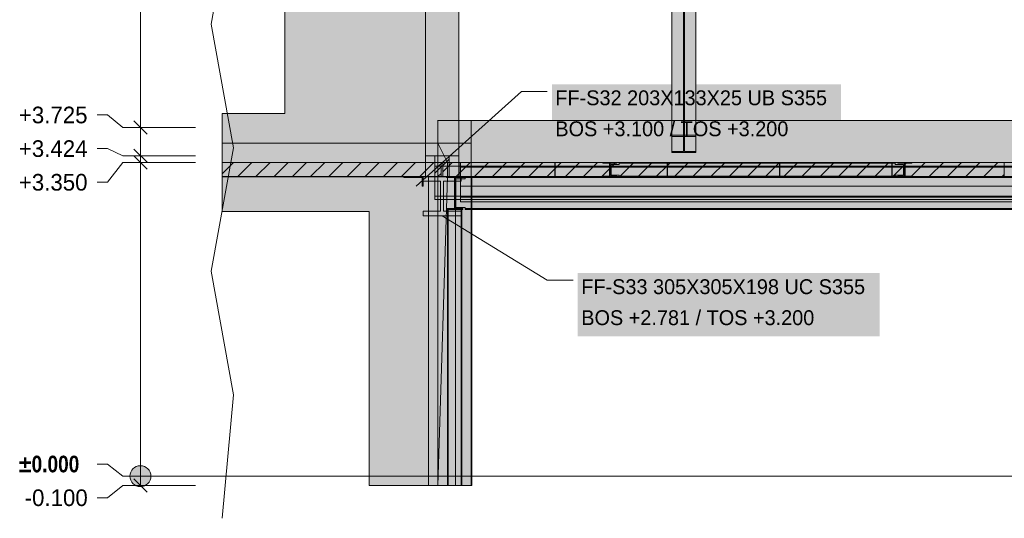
# Model space of a CAD drawing. Header units: millimetres. Extents: x 8750 to 43375, y -8109 to 26244.
# Tile 2 of 8: x 14300 to 24822, y -450 to 4877. Entities that reach past the tile are written whole.
import ezdxf

# ---------------------------------------------------------------- set-up
doc = ezdxf.new("R2010")
doc.units = ezdxf.units.MM
doc.linetypes.add('DASHED', pattern=[1.524, 1.27, -0.254])
for name, color, linetype in [('FILL-C_BDBDBF', 7, 'Continuous'), ('FILL-EPS', 7, 'Continuous'), ('FILL-INK', 7, 'Continuous'), ('FILL-LIGHT', 7, 'Continuous'), ('FILL-STEEL', 7, 'Continuous'), ('FILL-WHITE', 7, 'Continuous'), ('LINE-CORE', 7, 'Continuous'), ('LINE-INK', 7, 'Continuous'), ('LINE-STEEL-DASH', 7, 'DASHED'), ('LINE-STEEL_GREY', 7, 'Continuous'), ('TEXT-INK', 7, 'Continuous')]:
    doc.layers.add(name, color=color, linetype=linetype)
doc.styles.add('OpenSansCondensed-Bold', font='OpenSansCondensed-Bold.ttf')

msp = doc.modelspace()

# ---------------------------------------------------------------- hatches: boundary and pattern name
at = {"layer": 'FILL-C_BDBDBF', "true_color": 0xbdbdbf}
h = msp.add_hatch(color=256, dxfattribs=at)
h.dxf.hatch_style = 1
h.paths.add_polyline_path([(18737, 3200), (18737, 3424), (18764, 3424), (18889, 3424), (18889, 3200), (18807, 3200)])
at = {"layer": 'FILL-EPS', "true_color": 0xccffff}
h = msp.add_hatch(color=256, dxfattribs=at)
h.dxf.hatch_style = 1
h.paths.add_polyline_path([(18635, 3397), (18635, 3424), (18737, 3424), (18737, 3200), (18635, 3200)])
h = msp.add_hatch(color=256, dxfattribs=at)
h.dxf.hatch_style = 1
h.paths.add_polyline_path([(18889, 3200), (18889, 3424), (18991, 3424), (18991, 3397), (18991, 3200)])
at = {"layer": 'FILL-INK', "true_color": 0x1a1a1f}
h = msp.add_hatch(color=256, dxfattribs=at)
h.dxf.hatch_style = 1
h.paths.add_polyline_path([(18537, 3100), (18635, 3252), (18699, 3182)])
h = msp.add_hatch(color=256, dxfattribs=at)
h.dxf.hatch_style = 1
h.paths.add_polyline_path([(18813, 2781), (18987, 2730), (18938, 2649)])
at = {"layer": 'FILL-LIGHT', "true_color": 0xcccccf}
h = msp.add_hatch(color=256, dxfattribs=at)
h.dxf.hatch_style = 1
h.paths.add_polyline_path([(18803, 3350), (18803, 3204), (18803, 3200), (18632, 3200), (16465, 3200), (16465, 3350)])
h = msp.add_hatch(color=256, dxfattribs=at)
h.dxf.hatch_style = 1
h.paths.add_polyline_path([(20020, 3350), (20020, 3282), (20020, 3200), (19365, 3200), (18823, 3200), (18823, 3268), (18823, 3350), (19478, 3350)])
h = msp.add_hatch(color=256, dxfattribs=at)
h.dxf.hatch_style = 1
h.paths.add_polyline_path([(21220, 3350), (21220, 3282), (21220, 3200), (20565, 3200), (20023, 3200), (20023, 3268), (20023, 3350), (20678, 3350)])
h = msp.add_hatch(color=256, dxfattribs=at)
h.dxf.hatch_style = 1
h.paths.add_polyline_path([(22420, 3350), (22420, 3282), (22420, 3200), (21765, 3200), (21223, 3200), (21223, 3268), (21223, 3350), (21878, 3350)])
h = msp.add_hatch(color=256, dxfattribs=at)
h.dxf.hatch_style = 1
h.paths.add_polyline_path([(23620, 3350), (23620, 3282), (23620, 3200), (22965, 3200), (22423, 3200), (22423, 3268), (22423, 3350), (23078, 3350)])
h = msp.add_hatch(color=256, dxfattribs=at)
h.dxf.hatch_style = 1
h.paths.add_polyline_path([(24820, 3350), (24820, 3282), (24820, 3200), (24165, 3200), (23623, 3200), (23623, 3268), (23623, 3350), (24278, 3350)])
at = {"layer": 'FILL-STEEL', "true_color": 0x0d2973}
h = msp.add_hatch(color=256, dxfattribs=at)
h.dxf.hatch_style = 1
h.paths.add_polyline_path([(18600, 3100), (18600, 3159), (18600, 3190), (18533, 3190), (18404, 3190), (18404, 3197), (18404, 3200), (18474, 3200), (18610, 3200), (18610, 3134), (18610, 3100), (18606, 3100)])
h = msp.add_hatch(color=256, dxfattribs=at)
h.dxf.hatch_style = 1
h.paths.add_polyline_path([(18610, 2781), (18610, 2813), (18610, 2830), (18674, 2830), (18798, 2830), (18798, 3040), (18798, 3151), (18733, 3151), (18610, 3151), (18610, 3183), (18610, 3200), (18750, 3200), (19016, 3200), (19016, 3168), (19016, 3151), (18952, 3151), (18828, 3151), (18828, 2941), (18828, 2830), (18893, 2830), (19016, 2830), (19016, 2798), (19016, 2781), (18876, 2781)])
at = {"layer": 'FILL-WHITE', "true_color": 0xffffff}
h = msp.add_hatch(color=256, dxfattribs=at)
h.dxf.hatch_style = 1
h.paths.add_polyline_path([(18635, 6425), (18635, 3558), (16465, 3558), (16465, 3875), (17133, 3875), (17133, 5600), (16465, 5600), (16465, 6425)])
h = msp.add_hatch(color=256, dxfattribs=at)
h.dxf.hatch_style = 1
h.paths.add_polyline_path([(18635, 6425), (18635, 3558), (16465, 3558), (16465, 3875), (17133, 3875), (17133, 5600), (16465, 5600), (16465, 6425)])
h = msp.add_hatch(color=256, dxfattribs=at)
h.dxf.hatch_style = 1
h.paths.add_polyline_path([(18991, 6425), (18991, 3558), (18991, 3558), (18635, 3558), (18635, 6425), (18635, 6425)])
h = msp.add_hatch(color=256, dxfattribs=at)
h.dxf.hatch_style = 1
h.paths.add_polyline_path([(18635, 6425), (18991, 6425), (18991, 6425), (18991, 3558), (18635, 3558), (18635, 3556), (18635, 3556), (18635, 6425)])
h = msp.add_hatch(color=256, dxfattribs=at)
h.dxf.hatch_style = 1
h.paths.add_polyline_path([(18991, 6425), (18991, 3200), (18635, 3200), (18635, 6425)])
h = msp.add_hatch(color=256, dxfattribs=at)
h.dxf.hatch_style = 1
h.paths.add_polyline_path([(18635, 6425), (18991, 6425), (18991, 3424), (18635, 3424)])
h = msp.add_hatch(color=256, dxfattribs=at)
h.dxf.hatch_style = 1
h.paths.add_polyline_path([(21270, 6479), (21526, 6479), (21526, 3642), (21270, 3642)])
h = msp.add_hatch(color=256, dxfattribs=at)
h.dxf.hatch_style = 1
h.paths.add_polyline_path([(21393, 6462), (21393, 3630), (21270, 3630), (21270, 6462)])
h = msp.add_hatch(color=256, dxfattribs=at)
h.dxf.hatch_style = 1
h.paths.add_polyline_path([(21526, 6462), (21526, 3630), (21403, 3630), (21403, 6462)])
h = msp.add_hatch(color=256, dxfattribs=at)
h.dxf.hatch_style = 1
h.paths.add_polyline_path([(21393, 6236), (21393, 3470), (21270, 3470), (21270, 6236)])
h = msp.add_hatch(color=256, dxfattribs=at)
h.dxf.hatch_style = 1
h.paths.add_polyline_path([(21270, 3458), (21270, 6219), (21526, 6219), (21526, 6219), (21526, 3458), (21270, 3458)])
h = msp.add_hatch(color=256, dxfattribs=at)
h.dxf.hatch_style = 1
h.paths.add_polyline_path([(21526, 6236), (21526, 3470), (21403, 3470), (21403, 6236)])
h = msp.add_hatch(color=256, dxfattribs=at)
h.dxf.hatch_style = 1
h.paths.add_polyline_path([(19987, 3513), (23077, 3513), (23077, 4187), (19987, 4187)])
h = msp.add_hatch(color=256, dxfattribs=at)
h.dxf.hatch_style = 1
h.paths.add_polyline_path([(18770, 3802), (18770, 3802), (18770, 3802), (18770, 3800)])
h = msp.add_hatch(color=256, dxfattribs=at)
h.dxf.hatch_style = 1
h.paths.add_polyline_path([(19126, 3800), (19126, -100), (18770, -100), (18770, 3800)])
h = msp.add_hatch(color=256, dxfattribs=at)
h.dxf.hatch_style = 1
h.paths.add_polyline_path([(19126, 3800), (19126, 3800), (19126, 3800), (19126, 3800), (19126, 3351), (19126, 3351), (18995, 3351), (18995, 3199), (19126, 3199), (19126, 3200), (19126, 3200), (19126, -100), (19126, -100), (18770, -100), (18770, 3800)])
h = msp.add_hatch(color=256, dxfattribs=at)
h.dxf.hatch_style = 1
h.paths.add_polyline_path([(19126, 3800), (19126, 3351), (18872, 3351), (18872, 3199), (19126, 3199), (19126, -100), (18770, -100), (18770, 3800)])
h = msp.add_hatch(color=256, dxfattribs=at)
h.dxf.hatch_style = 1
h.paths.add_polyline_path([(18770, 3800), (19126, 3800), (19126, 3351), (18872, 3351), (18872, 3199), (19126, 3199), (19126, -100), (18770, -100)])
h = msp.add_hatch(color=256, dxfattribs=at)
h.dxf.hatch_style = 1
h.paths.add_polyline_path([(19126, 3800), (25390, 3800), (25390, 3800), (25390, -100), (25390, -100), (25390, -100), (25390, -100), (25233, -100), (25233, 3200), (19130, 3200), (19130, -100), (19130, -100), (19130, -100), (19130, -100), (19126, -100), (19126, 3800), (19126, 3800)])
h = msp.add_hatch(color=256, dxfattribs=at)
h.dxf.hatch_style = 1
h.paths.add_polyline_path([(19126, 3351), (19126, 3800), (25390, 3800), (25390, 3800), (25390, 3800), (25390, 3800), (25390, 3351), (19126, 3351), (19126, 3351), (19126, 3351)])
h = msp.add_hatch(color=256, dxfattribs=at)
h.dxf.hatch_style = 1
h.paths.add_polyline_path([(21270, 3470), (21393, 3470), (21393, 3630), (21270, 3630), (21270, 3642), (21526, 3642), (21526, 3630), (21403, 3630), (21403, 3470), (21526, 3470), (21526, 3458), (21270, 3458)])
h = msp.add_hatch(color=256, dxfattribs=at)
h.dxf.hatch_style = 1
h.paths.add_polyline_path([(21526, 3642), (21528, 3642), (21528, 3642), (21528, 3642), (21526, 3642)])
h = msp.add_hatch(color=256, dxfattribs=at)
h.dxf.hatch_style = 1
h.paths.add_polyline_path([(18770, 3558), (18770, 3558), (18770, 3558), (18770, -100), (18033, -100), (18033, 2826), (16465, 2826), (16465, 3558)])
h = msp.add_hatch(color=256, dxfattribs=at)
h.dxf.hatch_style = 1
h.paths.add_polyline_path([(18770, 3558), (18770, 3351), (16465, 3351), (16465, 3558)])
h = msp.add_hatch(color=256, dxfattribs=at)
h.dxf.hatch_style = 1
h.paths.add_polyline_path([(18636, 3557), (18636, 3557), (18635, 3558), (18635, 3558)])
h = msp.add_hatch(color=256, dxfattribs=at)
h.dxf.hatch_style = 1
h.paths.add_polyline_path([(18872, 3351), (18872, 3199), (18872, 3197), (18872, 3197), (18770, -100), (18770, 3558)])
h = msp.add_hatch(color=256, dxfattribs=at)
h.dxf.hatch_style = 1
h.paths.add_polyline_path([(18770, 3558), (19126, 3558), (19126, 3351), (19126, 3351), (19126, 3351), (19126, 3351), (18872, 3351), (18770, 3558)])
h = msp.add_hatch(color=256, dxfattribs=at)
h.dxf.hatch_style = 1
h.paths.add_polyline_path([(18770, -100), (18770, 3199), (19126, 3199), (19126, 3351), (18770, 3351), (18770, 3558), (19126, 3558), (19126, 3558), (19126, 3199), (19126, 3199), (19126, -100), (19126, -100), (18770, -100)])
h = msp.add_hatch(color=256, dxfattribs=at)
h.dxf.hatch_style = 1
h.paths.add_polyline_path([(19126, 3558), (19126, 3558), (19126, 3558)])
h = msp.add_hatch(color=256, dxfattribs=at)
h.dxf.hatch_style = 1
h.paths.add_polyline_path([(18770, 3351), (18770, 3351), (18770, 3199), (16465, 3199), (16465, 3351)])
h = msp.add_hatch(color=256, dxfattribs=at)
h.dxf.hatch_style = 1
h.paths.add_polyline_path([(18737, 3350), (32278, 3350), (32278, 3313), (18737, 3313)])
h = msp.add_hatch(color=256, dxfattribs=at)
h.dxf.hatch_style = 1
h.paths.add_polyline_path([(18737, 3350), (32278, 3350), (32278, 3313), (18737, 3313)])
h = msp.add_hatch(color=256, dxfattribs=at)
h.dxf.hatch_style = 1
h.paths.add_polyline_path([(18737, 3313), (32278, 3313), (32278, 2993), (18737, 2993)])
h = msp.add_hatch(color=256, dxfattribs=at)
h.dxf.hatch_style = 1
h.paths.add_polyline_path([(32278, 3313), (32278, 2993), (18737, 2993), (18737, 3313)])
h = msp.add_hatch(color=256, dxfattribs=at)
h.dxf.hatch_style = 1
h.paths.add_polyline_path([(18770, 3199), (18770, 3199), (18770, 3351), (18872, 3351), (18872, 3351), (18872, 3351), (18872, 3351), (18872, 3199), (18770, 3199), (18770, 3199)])
h = msp.add_hatch(color=256, dxfattribs=at)
h.dxf.hatch_style = 1
h.paths.add_polyline_path([(18995, 3199), (18995, 3351), (19126, 3351), (19126, 3351), (19126, 3199), (18995, 3199)])
h = msp.add_hatch(color=256, dxfattribs=at)
h.dxf.hatch_style = 1
h.paths.add_polyline_path([(19010, 3350), (32278, 3350), (32278, 3350), (32278, 3301), (19010, 3301), (19010, 3301)])
h = msp.add_hatch(color=256, dxfattribs=at)
h.dxf.hatch_style = 1
h.paths.add_polyline_path([(19010, 3350), (32278, 3350), (32278, 3301), (19010, 3301)])
h = msp.add_hatch(color=256, dxfattribs=at)
h.dxf.hatch_style = 1
h.paths.add_polyline_path([(19010, 3301), (32278, 3301), (32278, 2980), (19010, 2980)])
h = msp.add_hatch(color=256, dxfattribs=at)
h.dxf.hatch_style = 1
h.paths.add_polyline_path([(32278, 3301), (32278, 2980), (19010, 2980), (19010, 3301)])
h = msp.add_hatch(color=256, dxfattribs=at)
h.dxf.hatch_style = 1
h.paths.add_polyline_path([(19126, 3351), (25390, 3351), (25390, 3199), (25233, 3199), (25233, 3200), (19130, 3200), (19130, 3199), (19126, 3199)])
h = msp.add_hatch(color=256, dxfattribs=at)
h.dxf.hatch_style = 1
h.paths.add_polyline_path([(20529, 3350), (20530, 3350), (20682, 3350), (20682, 3343), (20609, 3343), (20609, 3302), (20609, 3302), (20609, 3204), (20682, 3204), (20682, 3198), (20530, 3198), (20530, 3204), (20603, 3204), (20603, 3343), (20530, 3343), (20530, 3350), (20528, 3350), (20528, 3350), (20528, 3350)])
h = msp.add_hatch(color=256, dxfattribs=at)
h.dxf.hatch_style = 1
h.paths.add_polyline_path([(20530, 3204), (20603, 3204), (20603, 3343), (20530, 3343), (20530, 3350), (20682, 3350), (20682, 3343), (20609, 3343), (20609, 3204), (20682, 3204), (20682, 3198), (20530, 3198)])
h = msp.add_hatch(color=256, dxfattribs=at)
h.dxf.hatch_style = 1
h.paths.add_polyline_path([(20603, 3204), (20603, 3302), (20603, 3302), (20603, 3302), (20603, 3302), (20609, 3302), (20609, 3204), (20682, 3204), (20682, 3198), (20530, 3198), (20530, 3204)])
h = msp.add_hatch(color=256, dxfattribs=at)
h.dxf.hatch_style = 1
h.paths.add_polyline_path([(20619, 3331), (20707, 3331), (20707, 3343), (23657, 3343), (23657, 3343), (23657, 3331), (23745, 3331), (23745, 3217), (23657, 3217), (23657, 3204), (20707, 3204), (20707, 3204), (20707, 3217), (20619, 3217)])
h = msp.add_hatch(color=256, dxfattribs=at)
h.dxf.hatch_style = 1
h.paths.add_polyline_path([(20707, 3331), (20707, 3343), (20707, 3343), (23657, 3343), (23657, 3331), (23745, 3331), (23745, 3217), (23657, 3217), (23657, 3204), (23657, 3204), (20707, 3204), (20707, 3217), (20619, 3217), (20619, 3331)])
h = msp.add_hatch(color=256, dxfattribs=at)
h.dxf.hatch_style = 1
h.paths.add_polyline_path([(20619, 3331), (20707, 3331), (20707, 3343), (23657, 3343), (23657, 3343), (23657, 3331), (23745, 3331), (23745, 3217), (23657, 3217), (23657, 3204), (20707, 3204), (20707, 3204), (20707, 3217), (20619, 3217)])
h = msp.add_hatch(color=256, dxfattribs=at)
h.dxf.hatch_style = 1
h.paths.add_polyline_path([(20707, 3331), (20707, 3343), (20707, 3343), (23657, 3343), (23657, 3331), (23745, 3331), (23745, 3217), (23657, 3217), (23657, 3204), (23657, 3204), (20707, 3204), (20707, 3217), (20619, 3217), (20619, 3331)])
h = msp.add_hatch(color=256, dxfattribs=at)
h.dxf.hatch_style = 1
h.paths.add_polyline_path([(20684, 3350), (20684, 3350), (20684, 3350), (20682, 3350)])
h = msp.add_hatch(color=256, dxfattribs=at)
h.dxf.hatch_style = 1
h.paths.add_polyline_path([(20707, 3350), (23657, 3350), (23657, 3343), (20707, 3343)])
h = msp.add_hatch(color=256, dxfattribs=at)
h.dxf.hatch_style = 1
h.paths.add_polyline_path([(20707, 3350), (23657, 3350), (23657, 3343), (20707, 3343)])
h = msp.add_hatch(color=256, dxfattribs=at)
h.dxf.hatch_style = 1
h.paths.add_polyline_path([(20707, 3350), (23657, 3350), (23657, 3343), (20707, 3343)])
h = msp.add_hatch(color=256, dxfattribs=at)
h.dxf.hatch_style = 1
h.paths.add_polyline_path([(20707, 3350), (23657, 3350), (23657, 3343), (20707, 3343)])
h = msp.add_hatch(color=256, dxfattribs=at)
h.dxf.hatch_style = 1
h.paths.add_polyline_path([(23681, 3350), (23682, 3350), (23834, 3350), (23834, 3343), (23761, 3343), (23761, 3302), (23761, 3302), (23761, 3204), (23834, 3204), (23834, 3198), (23682, 3198), (23682, 3204), (23755, 3204), (23755, 3343), (23682, 3343), (23682, 3350), (23680, 3350), (23680, 3350), (23680, 3350)])
h = msp.add_hatch(color=256, dxfattribs=at)
h.dxf.hatch_style = 1
h.paths.add_polyline_path([(23682, 3204), (23755, 3204), (23755, 3343), (23682, 3343), (23682, 3350), (23834, 3350), (23834, 3343), (23761, 3343), (23761, 3204), (23834, 3204), (23834, 3198), (23682, 3198)])
h = msp.add_hatch(color=256, dxfattribs=at)
h.dxf.hatch_style = 1
h.paths.add_polyline_path([(23755, 3204), (23755, 3302), (23755, 3302), (23755, 3302), (23755, 3302), (23761, 3302), (23761, 3204), (23834, 3204), (23834, 3198), (23682, 3198), (23682, 3204)])
h = msp.add_hatch(color=256, dxfattribs=at)
h.dxf.hatch_style = 1
h.paths.add_polyline_path([(23836, 3350), (23836, 3350), (23836, 3350), (23834, 3350)])
h = msp.add_hatch(color=256, dxfattribs=at)
h.dxf.hatch_style = 1
h.paths.add_polyline_path([(18770, 3199), (18770, -100), (18033, -100), (18033, 2826), (16465, 2826), (16465, 3199)])
h = msp.add_hatch(color=256, dxfattribs=at)
h.dxf.hatch_style = 1
h.paths.add_polyline_path([(18404, 3200), (18610, 3200), (18610, 3100), (18600, 3100), (18600, 3190), (18404, 3190)])
h = msp.add_hatch(color=256, dxfattribs=at)
h.dxf.hatch_style = 1
h.paths.add_polyline_path([(18610, 2830), (18798, 2830), (18798, 3151), (18610, 3151), (18610, 3200), (19016, 3200), (19016, 3151), (18828, 3151), (18828, 2830), (19016, 2830), (19016, 2781), (18610, 2781)])
h = msp.add_hatch(color=256, dxfattribs=at)
h.dxf.hatch_style = 1
h.paths.add_polyline_path([(18770, 3200), (18770, 3199), (18670, 3199), (18670, 3200)])
h = msp.add_hatch(color=256, dxfattribs=at)
h.dxf.hatch_style = 1
h.paths.add_polyline_path([(18670, 3200), (18956, 3200), (18956, -100), (18670, -100)])
h = msp.add_hatch(color=256, dxfattribs=at)
h.dxf.hatch_style = 1
h.paths.add_polyline_path([(18670, 3199), (18670, 3199), (18956, 3199), (18956, -100), (18956, -100), (18956, -100), (18956, -100), (18670, -100), (18670, 3199), (18670, 3199)])
h = msp.add_hatch(color=256, dxfattribs=at)
h.dxf.hatch_style = 1
h.paths.add_polyline_path([(18872, 3200), (18872, 3199), (19126, 3199), (19126, -100), (18770, -100), (18770, 3200)])
h = msp.add_hatch(color=256, dxfattribs=at)
h.dxf.hatch_style = 1
h.paths.add_polyline_path([(18872, 3200), (18872, 3199), (19126, 3199), (19126, -100), (18770, -100), (18770, 3200)])
h = msp.add_hatch(color=256, dxfattribs=at)
h.dxf.hatch_style = 1
h.paths.add_polyline_path([(18770, 3200), (18956, 3200), (18956, 3199), (18770, 3199)])
h = msp.add_hatch(color=256, dxfattribs=at)
h.dxf.hatch_style = 1
h.paths.add_polyline_path([(18872, 3199), (18872, 3199), (19126, 3199), (19126, -100), (19126, -100), (19126, -100), (18770, -100), (18872, 3199), (18872, 3199)])
h = msp.add_hatch(color=256, dxfattribs=at)
h.dxf.hatch_style = 1
h.paths.add_polyline_path([(18861, 3200), (18861, 3200), (18862, 3200), (18861, 3200)])
h = msp.add_hatch(color=256, dxfattribs=at)
h.dxf.hatch_style = 1
h.paths.add_polyline_path([(18862, 2858), (18945, 2858), (18945, 3190), (18862, 3190), (18862, 3190), (18862, 3200), (19034, 3200), (19034, 3190), (18951, 3190), (18951, 2858), (19034, 2858), (19034, 2858), (19034, 2849), (18862, 2849), (18862, 2849)])
h = msp.add_hatch(color=256, dxfattribs=at)
h.dxf.hatch_style = 1
h.paths.add_polyline_path([(19034, 3200), (19034, 3190), (19034, 3190), (18951, 3190), (18951, 2858), (19034, 2858), (19034, 2849), (19034, 2849), (18862, 2849), (18862, 2858), (18862, 2858), (18945, 2858), (18945, 3190), (18862, 3190), (18862, 3200)])
h = msp.add_hatch(color=256, dxfattribs=at)
h.dxf.hatch_style = 1
h.paths.add_polyline_path([(18962, 3178), (19059, 3178), (19059, 3190), (25447, 3190), (25447, 3172), (25553, 3172), (25553, 3172), (25553, 2858), (25447, 2858), (19059, 2858), (19059, 2871), (18962, 2871)])
h = msp.add_hatch(color=256, dxfattribs=at)
h.dxf.hatch_style = 1
h.paths.add_polyline_path([(19059, 3178), (19059, 3190), (25447, 3190), (25447, 3172), (25553, 3172), (25553, 2858), (25553, 2858), (25447, 2858), (19059, 2858), (19059, 2871), (18962, 2871), (18962, 3178)])
h = msp.add_hatch(color=256, dxfattribs=at)
h.dxf.hatch_style = 1
h.paths.add_polyline_path([(19010, 3190), (19010, 3200), (32278, 3200), (32278, 3200), (32278, 3200), (32278, 3190), (19010, 3190), (19010, 3190)])
h = msp.add_hatch(color=256, dxfattribs=at)
h.dxf.hatch_style = 1
h.paths.add_polyline_path([(19010, 3200), (32278, 3200), (32278, 3100), (19010, 3100)])
h = msp.add_hatch(color=256, dxfattribs=at)
h.dxf.hatch_style = 1
h.paths.add_polyline_path([(19010, 3190), (32278, 3190), (32278, 3190), (32278, 3100), (19010, 3100), (19010, 3100)])
h = msp.add_hatch(color=256, dxfattribs=at)
h.dxf.hatch_style = 1
h.paths.add_polyline_path([(19011, 3200), (32276, 3200), (32276, 3100), (19011, 3100)])
h = msp.add_hatch(color=256, dxfattribs=at)
h.dxf.hatch_style = 1
h.paths.add_polyline_path([(19011, 3190), (19011, 3200), (32276, 3200), (32276, 3200), (32276, 3200), (32276, 3190), (19011, 3190), (19011, 3190)])
h = msp.add_hatch(color=256, dxfattribs=at)
h.dxf.hatch_style = 1
h.paths.add_polyline_path([(19011, 3190), (32276, 3190), (32276, 3100), (19011, 3100)])
h = msp.add_hatch(color=256, dxfattribs=at)
h.dxf.hatch_style = 1
h.paths.add_polyline_path([(19018, 3200), (19018, 3200), (19018, 3200), (19018, 3200), (19018, 3200), (19018, 3200), (19016, 3200)])
h = msp.add_hatch(color=256, dxfattribs=at)
h.dxf.hatch_style = 1
h.paths.add_polyline_path([(19035, 3200), (19035, 3200), (19035, 3200), (19034, 3200)])
h = msp.add_hatch(color=256, dxfattribs=at)
h.dxf.hatch_style = 1
h.paths.add_polyline_path([(19059, 3200), (25447, 3200), (25447, 3200), (25447, 3190), (19059, 3190), (19059, 3190)])
h = msp.add_hatch(color=256, dxfattribs=at)
h.dxf.hatch_style = 1
h.paths.add_polyline_path([(25447, 3200), (25447, 3190), (19059, 3190), (19059, 3200)])
h = msp.add_hatch(color=256, dxfattribs=at)
h.dxf.hatch_style = 1
h.paths.add_polyline_path([(19126, 3199), (19130, 3199), (19130, -100), (19126, -100)])
h = msp.add_hatch(color=256, dxfattribs=at)
h.dxf.hatch_style = 1
h.paths.add_polyline_path([(20707, 3204), (23657, 3204), (23657, 3198), (20707, 3198)])
h = msp.add_hatch(color=256, dxfattribs=at)
h.dxf.hatch_style = 1
h.paths.add_polyline_path([(20707, 3204), (23657, 3204), (23657, 3198), (20707, 3198)])
h = msp.add_hatch(color=256, dxfattribs=at)
h.dxf.hatch_style = 1
h.paths.add_polyline_path([(20707, 3204), (23657, 3204), (23657, 3198), (20707, 3198)])
h = msp.add_hatch(color=256, dxfattribs=at)
h.dxf.hatch_style = 1
h.paths.add_polyline_path([(20707, 3204), (23657, 3204), (23657, 3198), (20707, 3198)])
h = msp.add_hatch(color=256, dxfattribs=at)
h.dxf.hatch_style = 1
h.paths.add_polyline_path([(18737, 2993), (32278, 2993), (32278, 2956), (18737, 2956)])
h = msp.add_hatch(color=256, dxfattribs=at)
h.dxf.hatch_style = 1
h.paths.add_polyline_path([(18737, 2993), (32278, 2993), (32278, 2956), (18737, 2956)])
h = msp.add_hatch(color=256, dxfattribs=at)
h.dxf.hatch_style = 1
h.paths.add_polyline_path([(19010, 2980), (32278, 2980), (32278, 2980), (32278, 2931), (19010, 2931), (19010, 2931)])
h = msp.add_hatch(color=256, dxfattribs=at)
h.dxf.hatch_style = 1
h.paths.add_polyline_path([(19010, 2980), (32278, 2980), (32278, 2931), (19010, 2931)])
h = msp.add_hatch(color=256, dxfattribs=at)
h.dxf.hatch_style = 1
h.paths.add_polyline_path([(18879, 2849), (18879, -100), (18872, -100), (18872, 2849)])
h = msp.add_hatch(color=256, dxfattribs=at)
h.dxf.hatch_style = 1
h.paths.add_polyline_path([(18872, 2849), (18879, 2849), (18879, -100), (18872, -100)])
h = msp.add_hatch(color=256, dxfattribs=at)
h.dxf.hatch_style = 1
h.paths.add_polyline_path([(18879, 2849), (18879, 2849), (19017, 2849), (19017, -100), (19017, -100), (19017, -100), (19017, -100), (18879, -100), (18879, 2849), (18879, 2849)])
h = msp.add_hatch(color=256, dxfattribs=at)
h.dxf.hatch_style = 1
h.paths.add_polyline_path([(18879, -100), (18879, -100), (18879, 2849), (19017, 2849), (19017, 2849), (19017, 2849), (19017, 2849), (19017, -100), (18879, -100), (18879, -100)])
h = msp.add_hatch(color=256, dxfattribs=at)
h.dxf.hatch_style = 1
h.paths.add_polyline_path([(19024, 2849), (19024, -100), (19017, -100), (19017, 2849)])
h = msp.add_hatch(color=256, dxfattribs=at)
h.dxf.hatch_style = 1
h.paths.add_polyline_path([(19017, 2849), (19024, 2849), (19024, -100), (19017, -100)])
h = msp.add_hatch(color=256, dxfattribs=at)
h.dxf.hatch_style = 1
h.paths.add_polyline_path([(19059, 2858), (25447, 2858), (25447, 2858), (25553, 2858), (25553, 2849), (25447, 2849), (19059, 2849), (19059, 2849)])
h = msp.add_hatch(color=256, dxfattribs=at)
h.dxf.hatch_style = 1
h.paths.add_polyline_path([(25447, 2858), (25553, 2858), (25553, 2849), (25447, 2849), (25447, 2849), (19059, 2849), (19059, 2858)])
h = msp.add_hatch(color=256, dxfattribs=at)
h.dxf.hatch_style = 1
h.paths.add_polyline_path([(20263, 1495), (23488, 1495), (23488, 2169), (20263, 2169)])
h = msp.add_hatch(color=256, dxfattribs=at)
h.dxf.hatch_style = 1
h.paths.add_polyline_path([(15703, 0), (15699, 29), (15688, 56), (15670, 80), (15647, 97), (15620, 109), (15590, 113), (15561, 109), (15534, 97), (15511, 80), (15493, 56), (15482, 29), (15478, 0), (15482, -29), (15493, -56), (15511, -80), (15534, -97), (15561, -109), (15590, -113), (15620, -109), (15647, -97), (15670, -80), (15688, -56), (15699, -29)])

# ---------------------------------------------------------------- linework, layer by layer
at = {"layer": 'LINE-CORE', "lineweight": 5}
for points in [[(18635, 6425), (18635, 3558), (16465, 3558), (16465, 3875), (17133, 3875), (17133, 5600), (16465, 5600), (16465, 6425)], [(18635, 6425), (18635, 3558), (16465, 3558), (16465, 3875), (17133, 3875), (17133, 5600), (16465, 5600), (16465, 6425)], [(18991, 6425), (18991, 3558), (18991, 3558), (18635, 3558), (18635, 6425), (18635, 6425)], [(18635, 6425), (18991, 6425), (18991, 6425), (18991, 3558), (18635, 3558), (18635, 3556), (18635, 3556), (18635, 6425)], [(18991, 6425), (18991, 3200), (18635, 3200), (18635, 6425)], [(18635, 6425), (18991, 6425), (18991, 3424), (18635, 3424)], [(21270, 6479), (21526, 6479), (21526, 3642), (21270, 3642)], [(21393, 6462), (21393, 3630), (21270, 3630), (21270, 6462)], [(21526, 6462), (21526, 3630), (21403, 3630), (21403, 6462)], [(21393, 6236), (21393, 3470), (21270, 3470), (21270, 6236)], [(21270, 3458), (21270, 6219), (21526, 6219), (21526, 6219), (21526, 3458), (21270, 3458)], [(21526, 6236), (21526, 3470), (21403, 3470), (21403, 6236)], [(18770, 3802), (18770, 3802), (18770, 3802), (18770, 3800)], [(19126, 3800), (19126, -100), (18770, -100), (18770, 3800)], [(19126, 3800), (19126, 3800), (19126, 3800), (19126, 3800), (19126, 3351), (19126, 3351), (18995, 3351), (18995, 3199), (19126, 3199), (19126, 3200), (19126, 3200), (19126, -100), (19126, -100), (18770, -100), (18770, 3800)], [(19126, 3800), (19126, 3351), (18872, 3351), (18872, 3199), (19126, 3199), (19126, -100), (18770, -100), (18770, 3800)], [(18770, 3800), (19126, 3800), (19126, 3351), (18872, 3351), (18872, 3199), (19126, 3199), (19126, -100), (18770, -100)], [(19126, 3800), (25390, 3800), (25390, 3800), (25390, -100), (25390, -100), (25390, -100), (25390, -100), (25233, -100), (25233, 3200), (19130, 3200), (19130, -100), (19130, -100), (19130, -100), (19130, -100), (19126, -100), (19126, 3800), (19126, 3800)], [(19126, 3351), (19126, 3800), (25390, 3800), (25390, 3800), (25390, 3800), (25390, 3800), (25390, 3351), (19126, 3351), (19126, 3351), (19126, 3351)], [(21270, 3470), (21393, 3470), (21393, 3630), (21270, 3630), (21270, 3642), (21526, 3642), (21526, 3630), (21403, 3630), (21403, 3470), (21526, 3470), (21526, 3458), (21270, 3458)], [(21526, 3642), (21528, 3642), (21528, 3642), (21528, 3642), (21526, 3642)], [(18770, 3558), (18770, 3558), (18770, 3558), (18770, -100), (18033, -100), (18033, 2826), (16465, 2826), (16465, 3558)], [(18770, 3558), (18770, 3351), (16465, 3351), (16465, 3558)], [(18636, 3557), (18636, 3557), (18635, 3558), (18635, 3558)], [(18872, 3351), (18872, 3199), (18872, 3197), (18872, 3197), (18770, -100), (18770, 3558)], [(18770, 3558), (19126, 3558), (19126, 3351), (19126, 3351), (19126, 3351), (19126, 3351), (18872, 3351), (18770, 3558)], [(18770, -100), (18770, 3199), (19126, 3199), (19126, 3351), (18770, 3351), (18770, 3558), (19126, 3558), (19126, 3558), (19126, 3199), (19126, 3199), (19126, -100), (19126, -100), (18770, -100)], [(19126, 3558), (19126, 3558), (19126, 3558)], [(18770, 3351), (18770, 3351), (18770, 3199), (16465, 3199), (16465, 3351)], [(18737, 3350), (32278, 3350), (32278, 3313), (18737, 3313)], [(18737, 3350), (32278, 3350), (32278, 3313), (18737, 3313)], [(18737, 3313), (32278, 3313), (32278, 2993), (18737, 2993)], [(32278, 3313), (32278, 2993), (18737, 2993), (18737, 3313)], [(18770, 3199), (18770, 3199), (18770, 3351), (18872, 3351), (18872, 3351), (18872, 3351), (18872, 3351), (18872, 3199), (18770, 3199), (18770, 3199)], [(18995, 3199), (18995, 3351), (19126, 3351), (19126, 3351), (19126, 3199), (18995, 3199)], [(19010, 3350), (32278, 3350), (32278, 3350), (32278, 3301), (19010, 3301), (19010, 3301)], [(19010, 3350), (32278, 3350), (32278, 3301), (19010, 3301)], [(19010, 3301), (32278, 3301), (32278, 2980), (19010, 2980)], [(32278, 3301), (32278, 2980), (19010, 2980), (19010, 3301)], [(19126, 3351), (25390, 3351), (25390, 3199), (25233, 3199), (25233, 3200), (19130, 3200), (19130, 3199), (19126, 3199)], [(20529, 3350), (20530, 3350), (20682, 3350), (20682, 3343), (20609, 3343), (20609, 3302), (20609, 3302), (20609, 3204), (20682, 3204), (20682, 3198), (20530, 3198), (20530, 3204), (20603, 3204), (20603, 3343), (20530, 3343), (20530, 3350), (20528, 3350), (20528, 3350), (20528, 3350)], [(20530, 3204), (20603, 3204), (20603, 3343), (20530, 3343), (20530, 3350), (20682, 3350), (20682, 3343), (20609, 3343), (20609, 3204), (20682, 3204), (20682, 3198), (20530, 3198)], [(20603, 3204), (20603, 3302), (20603, 3302), (20603, 3302), (20603, 3302), (20609, 3302), (20609, 3204), (20682, 3204), (20682, 3198), (20530, 3198), (20530, 3204)], [(20619, 3331), (20707, 3331), (20707, 3343), (23657, 3343), (23657, 3343), (23657, 3331), (23745, 3331), (23745, 3217), (23657, 3217), (23657, 3204), (20707, 3204), (20707, 3204), (20707, 3217), (20619, 3217)], [(20707, 3331), (20707, 3343), (20707, 3343), (23657, 3343), (23657, 3331), (23745, 3331), (23745, 3217), (23657, 3217), (23657, 3204), (23657, 3204), (20707, 3204), (20707, 3217), (20619, 3217), (20619, 3331)], [(20619, 3331), (20707, 3331), (20707, 3343), (23657, 3343), (23657, 3343), (23657, 3331), (23745, 3331), (23745, 3217), (23657, 3217), (23657, 3204), (20707, 3204), (20707, 3204), (20707, 3217), (20619, 3217)], [(20707, 3331), (20707, 3343), (20707, 3343), (23657, 3343), (23657, 3331), (23745, 3331), (23745, 3217), (23657, 3217), (23657, 3204), (23657, 3204), (20707, 3204), (20707, 3217), (20619, 3217), (20619, 3331)], [(20684, 3350), (20684, 3350), (20684, 3350), (20682, 3350)], [(20707, 3350), (23657, 3350), (23657, 3343), (20707, 3343)], [(20707, 3350), (23657, 3350), (23657, 3343), (20707, 3343)], [(20707, 3350), (23657, 3350), (23657, 3343), (20707, 3343)], [(20707, 3350), (23657, 3350), (23657, 3343), (20707, 3343)], [(23681, 3350), (23682, 3350), (23834, 3350), (23834, 3343), (23761, 3343), (23761, 3302), (23761, 3302), (23761, 3204), (23834, 3204), (23834, 3198), (23682, 3198), (23682, 3204), (23755, 3204), (23755, 3343), (23682, 3343), (23682, 3350), (23680, 3350), (23680, 3350), (23680, 3350)], [(23682, 3204), (23755, 3204), (23755, 3343), (23682, 3343), (23682, 3350), (23834, 3350), (23834, 3343), (23761, 3343), (23761, 3204), (23834, 3204), (23834, 3198), (23682, 3198)], [(23755, 3204), (23755, 3302), (23755, 3302), (23755, 3302), (23755, 3302), (23761, 3302), (23761, 3204), (23834, 3204), (23834, 3198), (23682, 3198), (23682, 3204)], [(23836, 3350), (23836, 3350), (23836, 3350), (23834, 3350)], [(18770, 3199), (18770, -100), (18033, -100), (18033, 2826), (16465, 2826), (16465, 3199)], [(18404, 3200), (18610, 3200), (18610, 3100), (18600, 3100), (18600, 3190), (18404, 3190)], [(18610, 2830), (18798, 2830), (18798, 3151), (18610, 3151), (18610, 3200), (19016, 3200), (19016, 3151), (18828, 3151), (18828, 2830), (19016, 2830), (19016, 2781), (18610, 2781)], [(18770, 3200), (18770, 3199), (18670, 3199), (18670, 3200)], [(18670, 3200), (18956, 3200), (18956, -100), (18670, -100)], [(18670, 3199), (18670, 3199), (18956, 3199), (18956, -100), (18956, -100), (18956, -100), (18956, -100), (18670, -100), (18670, 3199), (18670, 3199)], [(18872, 3200), (18872, 3199), (19126, 3199), (19126, -100), (18770, -100), (18770, 3200)], [(18872, 3200), (18872, 3199), (19126, 3199), (19126, -100), (18770, -100), (18770, 3200)], [(18770, 3200), (18956, 3200), (18956, 3199), (18770, 3199)], [(18872, 3199), (18872, 3199), (19126, 3199), (19126, -100), (19126, -100), (19126, -100), (18770, -100), (18872, 3199), (18872, 3199)], [(18861, 3200), (18861, 3200), (18862, 3200), (18861, 3200)], [(18862, 2858), (18945, 2858), (18945, 3190), (18862, 3190), (18862, 3190), (18862, 3200), (19034, 3200), (19034, 3190), (18951, 3190), (18951, 2858), (19034, 2858), (19034, 2858), (19034, 2849), (18862, 2849), (18862, 2849)], [(19034, 3200), (19034, 3190), (19034, 3190), (18951, 3190), (18951, 2858), (19034, 2858), (19034, 2849), (19034, 2849), (18862, 2849), (18862, 2858), (18862, 2858), (18945, 2858), (18945, 3190), (18862, 3190), (18862, 3200)], [(18962, 3178), (19059, 3178), (19059, 3190), (25447, 3190), (25447, 3172), (25553, 3172), (25553, 3172), (25553, 2858), (25447, 2858), (19059, 2858), (19059, 2871), (18962, 2871)], [(19059, 3178), (19059, 3190), (25447, 3190), (25447, 3172), (25553, 3172), (25553, 2858), (25553, 2858), (25447, 2858), (19059, 2858), (19059, 2871), (18962, 2871), (18962, 3178)], [(19010, 3190), (19010, 3200), (32278, 3200), (32278, 3200), (32278, 3200), (32278, 3190), (19010, 3190), (19010, 3190)], [(19010, 3200), (32278, 3200), (32278, 3100), (19010, 3100)], [(19010, 3190), (32278, 3190), (32278, 3190), (32278, 3100), (19010, 3100), (19010, 3100)], [(19011, 3200), (32276, 3200), (32276, 3100), (19011, 3100)], [(19011, 3190), (19011, 3200), (32276, 3200), (32276, 3200), (32276, 3200), (32276, 3190), (19011, 3190), (19011, 3190)], [(19011, 3190), (32276, 3190), (32276, 3100), (19011, 3100)], [(19018, 3200), (19018, 3200), (19018, 3200), (19018, 3200), (19018, 3200), (19018, 3200), (19016, 3200)], [(19035, 3200), (19035, 3200), (19035, 3200), (19034, 3200)], [(19059, 3200), (25447, 3200), (25447, 3200), (25447, 3190), (19059, 3190), (19059, 3190)], [(25447, 3200), (25447, 3190), (19059, 3190), (19059, 3200)], [(19126, 3199), (19130, 3199), (19130, -100), (19126, -100)], [(20707, 3204), (23657, 3204), (23657, 3198), (20707, 3198)], [(20707, 3204), (23657, 3204), (23657, 3198), (20707, 3198)], [(20707, 3204), (23657, 3204), (23657, 3198), (20707, 3198)], [(20707, 3204), (23657, 3204), (23657, 3198), (20707, 3198)], [(18737, 2993), (32278, 2993), (32278, 2956), (18737, 2956)], [(18737, 2993), (32278, 2993), (32278, 2956), (18737, 2956)], [(19010, 2980), (32278, 2980), (32278, 2980), (32278, 2931), (19010, 2931), (19010, 2931)], [(19010, 2980), (32278, 2980), (32278, 2931), (19010, 2931)], [(18879, 2849), (18879, -100), (18872, -100), (18872, 2849)], [(18872, 2849), (18879, 2849), (18879, -100), (18872, -100)], [(18879, 2849), (18879, 2849), (19017, 2849), (19017, -100), (19017, -100), (19017, -100), (19017, -100), (18879, -100), (18879, 2849), (18879, 2849)], [(18879, -100), (18879, -100), (18879, 2849), (19017, 2849), (19017, 2849), (19017, 2849), (19017, 2849), (19017, -100), (18879, -100), (18879, -100)], [(19024, 2849), (19024, -100), (19017, -100), (19017, 2849)], [(19017, 2849), (19024, 2849), (19024, -100), (19017, -100)], [(19059, 2858), (25447, 2858), (25447, 2858), (25553, 2858), (25553, 2849), (25447, 2849), (19059, 2849), (19059, 2849)], [(25447, 2858), (25553, 2858), (25553, 2849), (25447, 2849), (25447, 2849), (19059, 2849), (19059, 2858)]]:
    msp.add_lwpolyline(points, close=True, dxfattribs=at)
at = {"layer": 'LINE-INK', "lineweight": 5}
for p, q in [((15590, -100), (15590, 6425)), ((16345, 4828), (16585, 6148)), ((16585, 3509), (16345, 4828)), ((18537, 3100), (19662, 4111)), ((19662, 4111), (19937, 4111)), ((15238, 3859), (15128, 3859)), ((15403, 3725), (15238, 3859)), ((15661, 3654), (15520, 3796)), ((16178, 3725), (15403, 3725)), ((15238, 3500), (15128, 3500)), ((15403, 3424), (15238, 3500)), ((15661, 3353), (15520, 3495)), ((16345, 2189), (16585, 3509)), ((16178, 3424), (15403, 3424)), ((15661, 3279), (15520, 3421)), ((15403, 3350), (15238, 3140)), ((16178, 3350), (15403, 3350)), ((15238, 3140), (15128, 3140)), ((18813, 2781), (19938, 2094)), ((16585, 870), (16345, 2189)), ((19938, 2094), (20213, 2094)), ((16465, -450), (16585, 870)), ((15238, 130), (15128, 130)), ((15403, 0), (15238, 130)), ((16178, 0), (15403, 0)), ((15403, -100), (15238, -230)), ((16178, -100), (15403, -100)), ((15661, -171), (15520, -29)), ((15238, -230), (15128, -230))]:
    msp.add_line(p, q, dxfattribs=at)
for points in [[(18635, 3397), (18635, 3424), (18737, 3424), (18737, 3200), (18635, 3200)], [(18889, 3424), (18991, 3424), (18991, 3397), (18991, 3200), (18889, 3200), (18807, 3200), (18737, 3200), (18635, 3200), (18635, 3397), (18635, 3424), (18737, 3424), (18764, 3424)], [(18737, 3200), (18737, 3424), (18764, 3424), (18889, 3424), (18889, 3200), (18807, 3200)], [(18889, 3200), (18889, 3424), (18991, 3424), (18991, 3397), (18991, 3200)], [(18803, 3350), (18803, 3204), (18803, 3200), (18632, 3200), (16465, 3200), (16465, 3350)], [(20020, 3350), (20020, 3282), (20020, 3200), (19365, 3200), (18823, 3200), (18823, 3268), (18823, 3350), (19478, 3350)], [(21220, 3350), (21220, 3282), (21220, 3200), (20565, 3200), (20023, 3200), (20023, 3268), (20023, 3350), (20678, 3350)], [(22420, 3350), (22420, 3282), (22420, 3200), (21765, 3200), (21223, 3200), (21223, 3268), (21223, 3350), (21878, 3350)], [(23620, 3350), (23620, 3282), (23620, 3200), (22965, 3200), (22423, 3200), (22423, 3268), (22423, 3350), (23078, 3350)], [(24820, 3350), (24820, 3282), (24820, 3200), (24165, 3200), (23623, 3200), (23623, 3268), (23623, 3350), (24278, 3350)], [(18600, 3100), (18600, 3159), (18600, 3190), (18533, 3190), (18404, 3190), (18404, 3197), (18404, 3200), (18474, 3200), (18610, 3200), (18610, 3134), (18610, 3100), (18606, 3100)], [(18610, 2781), (18610, 2813), (18610, 2830), (18674, 2830), (18798, 2830), (18798, 3040), (18798, 3151), (18733, 3151), (18610, 3151), (18610, 3183), (18610, 3200), (18750, 3200), (19016, 3200), (19016, 3168), (19016, 3151), (18952, 3151), (18828, 3151), (18828, 2941), (18828, 2830), (18893, 2830), (19016, 2830), (19016, 2798), (19016, 2781), (18876, 2781)]]:
    msp.add_lwpolyline(points, close=True, dxfattribs=at)
msp.add_circle((15590, 0), 112, dxfattribs=at)
at = {"layer": 'LINE-STEEL-DASH', "lineweight": 5}
msp.add_line((16065, 0), (33566, 0), dxfattribs=at)
at = {"layer": 'LINE-STEEL_GREY', "lineweight": 5}
for p, q in [((18737, 3236), (18889, 3388)), ((16465, 3229), (16586, 3350)), ((16631, 3200), (16781, 3350)), ((16825, 3200), (16975, 3350)), ((17020, 3200), (17170, 3350)), ((17214, 3200), (17364, 3350)), ((17409, 3200), (17559, 3350)), ((17603, 3200), (17753, 3350)), ((17798, 3200), (17948, 3350)), ((17992, 3200), (18142, 3350)), ((18186, 3200), (18336, 3350)), ((18381, 3200), (18531, 3350)), ((18575, 3200), (18725, 3350)), ((18823, 3253), (18920, 3350)), ((18964, 3200), (19114, 3350)), ((19159, 3200), (19309, 3350)), ((19353, 3200), (19503, 3350)), ((19548, 3200), (19698, 3350)), ((19742, 3200), (19892, 3350)), ((19937, 3200), (20020, 3283)), ((20023, 3286), (20087, 3350)), ((20131, 3200), (20281, 3350)), ((20325, 3200), (20475, 3350)), ((20520, 3200), (20670, 3350)), ((20714, 3200), (20864, 3350)), ((20909, 3200), (21059, 3350)), ((21103, 3200), (21220, 3317)), ((21223, 3320), (21253, 3350)), ((21298, 3200), (21448, 3350)), ((21492, 3200), (21642, 3350)), ((21687, 3200), (21837, 3350)), ((21881, 3200), (22031, 3350)), ((22076, 3200), (22226, 3350)), ((22270, 3200), (22420, 3350)), ((22464, 3200), (22614, 3350)), ((22659, 3200), (22809, 3350)), ((22853, 3200), (23003, 3350)), ((23048, 3200), (23198, 3350)), ((23242, 3200), (23392, 3350)), ((23437, 3200), (23587, 3350)), ((23631, 3200), (23781, 3350)), ((23826, 3200), (23976, 3350)), ((24020, 3200), (24170, 3350)), ((24215, 3200), (24365, 3350)), ((24409, 3200), (24559, 3350)), ((24603, 3200), (24753, 3350)), ((18770, 3200), (18803, 3233)), ((24798, 3200), (24820, 3222))]:
    msp.add_line(p, q, dxfattribs=at)

# ---------------------------------------------------------------- texts
at = {"layer": 'TEXT-INK'}
for s, height, p in [('FF-S32 203X133X25 UB S355', 158.75, (20024, 3963)), ('+3.725', 177.8, (14291, 3770)), ('BOS +3.100 / TOS +3.200', 158.75, (20024, 3632)), ('+3.424', 177.8, (14291, 3411)), ('+3.350', 177.8, (14291, 3051)), ('FF-S33 305X305X198 UC S355', 158.75, (20301, 1945)), ('BOS +2.781 / TOS +3.200', 158.75, (20301, 1614)), ('-0.100', 177.8, (14353, -319))]:
    msp.add_text(s, height=height, dxfattribs=at).set_placement(p)
at = {"layer": 'TEXT-INK', "style": 'OpenSansCondensed-Bold'}
msp.add_text('±0.000', height=177.8, dxfattribs=at).set_placement((14291, 41))

doc.saveas('drawing.dxf')
